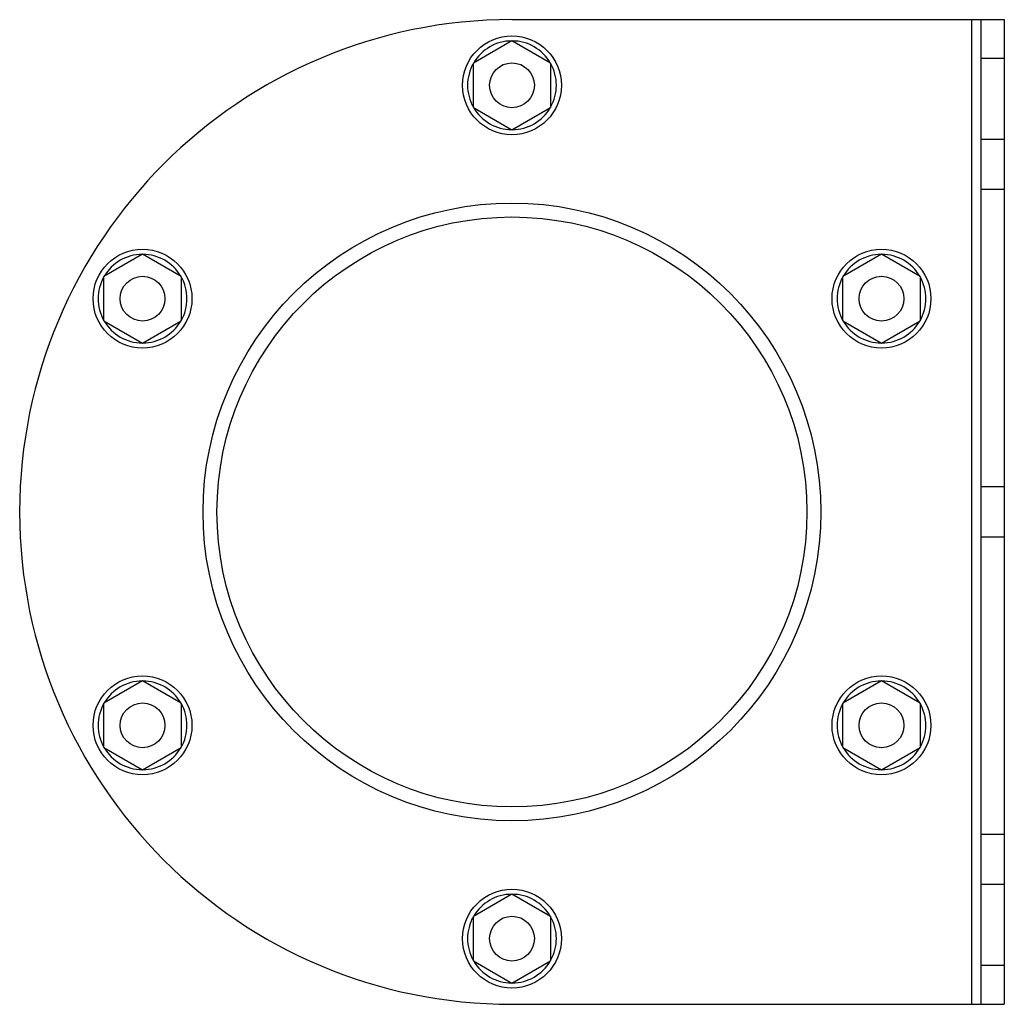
# Model space of a CAD drawing. Header units: millimetres. Extents: x 18 to 145, y 49 to 177.
import ezdxf

# ---------------------------------------------------------------- set-up
doc = ezdxf.new("R2010")
doc.units = ezdxf.units.MM
doc.header["$LTSCALE"] = 14.793414
doc.layers.get('0').update_dxf_attribs({"linetype": 'CONTINUOUS'})

msp = doc.modelspace()

# ---------------------------------------------------------------- linework, layer by layer
at = {"color": 7, "linetype": 'Continuous'}
for p, q in [((81.34, 176.81), (145.09, 176.81)), ((140.84, 176.81), (140.84, 49.31)), ((142.09, 49.31), (142.09, 176.81)), ((145.09, 176.81), (145.09, 49.31)), ((81.34, 174.08), (76.34, 171.19)), ((86.34, 171.19), (81.34, 174.08)), ((76.34, 165.42), (76.34, 171.19)), ((86.34, 171.19), (86.34, 165.42)), ((142.09, 171.81), (145.09, 171.81)), ((76.34, 165.42), (81.34, 162.53)), ((81.34, 162.53), (86.34, 165.42)), ((145.09, 161.31), (142.09, 161.31)), ((145.09, 154.81), (142.09, 154.81)), ((33.5, 146.45), (28.5, 143.57)), ((38.5, 143.57), (33.5, 146.45)), ((129.19, 146.45), (124.19, 143.57)), ((134.19, 143.57), (129.19, 146.45)), ((28.5, 137.79), (28.5, 143.57)), ((38.5, 143.57), (38.5, 137.79)), ((124.19, 137.79), (124.19, 143.57)), ((134.19, 143.57), (134.19, 137.79)), ((28.5, 137.79), (33.5, 134.91)), ((33.5, 134.91), (38.5, 137.79)), ((124.19, 137.79), (129.19, 134.91)), ((129.19, 134.91), (134.19, 137.79)), ((145.09, 116.31), (142.09, 116.31)), ((145.09, 109.81), (142.09, 109.81)), ((33.5, 91.2), (28.5, 88.32)), ((38.5, 88.32), (33.5, 91.2)), ((129.19, 91.2), (124.19, 88.32)), ((134.19, 88.32), (129.19, 91.2)), ((28.5, 82.54), (28.5, 88.32)), ((38.5, 88.32), (38.5, 82.54)), ((124.19, 82.54), (124.19, 88.32)), ((134.19, 88.32), (134.19, 82.54)), ((28.5, 82.54), (33.5, 79.66)), ((33.5, 79.66), (38.5, 82.54)), ((124.19, 82.54), (129.19, 79.66)), ((129.19, 79.66), (134.19, 82.54)), ((145.09, 71.31), (142.09, 71.31)), ((145.09, 64.81), (142.09, 64.81)), ((81.34, 63.58), (76.34, 60.69)), ((86.34, 60.69), (81.34, 63.58)), ((76.34, 54.92), (76.34, 60.69)), ((86.34, 60.69), (86.34, 54.92)), ((76.34, 54.92), (81.34, 52.03)), ((81.34, 52.03), (86.34, 54.92)), ((145.09, 54.31), (142.09, 54.31)), ((81.34, 49.31), (145.09, 49.31))]:
    msp.add_line(p, q, dxfattribs=at)
for centre, radius in [((81.34, 168.31), 6.4), ((81.34, 168.31), 2.9), ((81.34, 113.06), 40), ((81.34, 113.06), 38.2), ((33.5, 140.68), 6.4), ((129.19, 140.68), 6.4), ((33.5, 140.68), 2.9), ((129.19, 140.68), 2.9), ((33.5, 85.43), 6.4), ((129.19, 85.43), 6.4), ((33.5, 85.43), 2.9), ((129.19, 85.43), 2.9), ((81.34, 57.81), 6.4), ((81.34, 57.81), 2.9)]:
    msp.add_circle(centre, radius, dxfattribs=at)
for centre, radius, start, end in [((81.34, 113.06), 63.75, 90, 270), ((81.34, 168.31), 5.75, 90.4082, 149.5918), ((81.34, 168.31), 5.75, 30.4082, 89.5918), ((81.34, 168.31), 5.75, 150.4082, 209.5918), ((81.34, 168.31), 5.75, 330.4082, 29.5918), ((81.34, 168.31), 5.75, 210.4081, 269.5919), ((81.34, 168.31), 5.75, 270.4081, 329.5919), ((33.5, 140.68), 5.75, 90.4082, 149.5918), ((33.5, 140.68), 5.75, 30.4082, 89.5918), ((129.19, 140.68), 5.75, 90.4082, 149.5918), ((129.19, 140.68), 5.75, 30.4082, 89.5918), ((33.5, 140.68), 5.75, 150.4082, 209.5918), ((33.5, 140.68), 5.75, 330.4082, 29.5918), ((129.19, 140.68), 5.75, 150.4082, 209.5918), ((129.19, 140.68), 5.75, 330.4082, 29.5918), ((33.5, 140.68), 5.75, 210.4081, 269.5919), ((33.5, 140.68), 5.75, 270.4081, 329.5919), ((129.19, 140.68), 5.75, 210.4081, 269.5919), ((129.19, 140.68), 5.75, 270.4081, 329.5919), ((33.5, 85.43), 5.75, 90.4082, 149.5918), ((33.5, 85.43), 5.75, 30.4082, 89.5918), ((129.19, 85.43), 5.75, 90.4082, 149.5918), ((129.19, 85.43), 5.75, 30.4082, 89.5918), ((33.5, 85.43), 5.75, 150.4082, 209.5918), ((33.5, 85.43), 5.75, 330.4082, 29.5918), ((129.19, 85.43), 5.75, 150.4082, 209.5918), ((129.19, 85.43), 5.75, 330.4082, 29.5918), ((33.5, 85.43), 5.75, 210.4081, 269.5919), ((33.5, 85.43), 5.75, 270.4081, 329.5919), ((129.19, 85.43), 5.75, 210.4081, 269.5919), ((129.19, 85.43), 5.75, 270.4081, 329.5919), ((81.34, 57.81), 5.75, 90.4082, 149.5918), ((81.34, 57.81), 5.75, 30.4082, 89.5918), ((81.34, 57.81), 5.75, 150.4082, 209.5918), ((81.34, 57.81), 5.75, 330.4082, 29.5918), ((81.34, 57.81), 5.75, 210.4081, 269.5919), ((81.34, 57.81), 5.75, 270.4081, 329.5919)]:
    msp.add_arc(centre, radius, start, end, dxfattribs=at)

doc.saveas('drawing.dxf')
